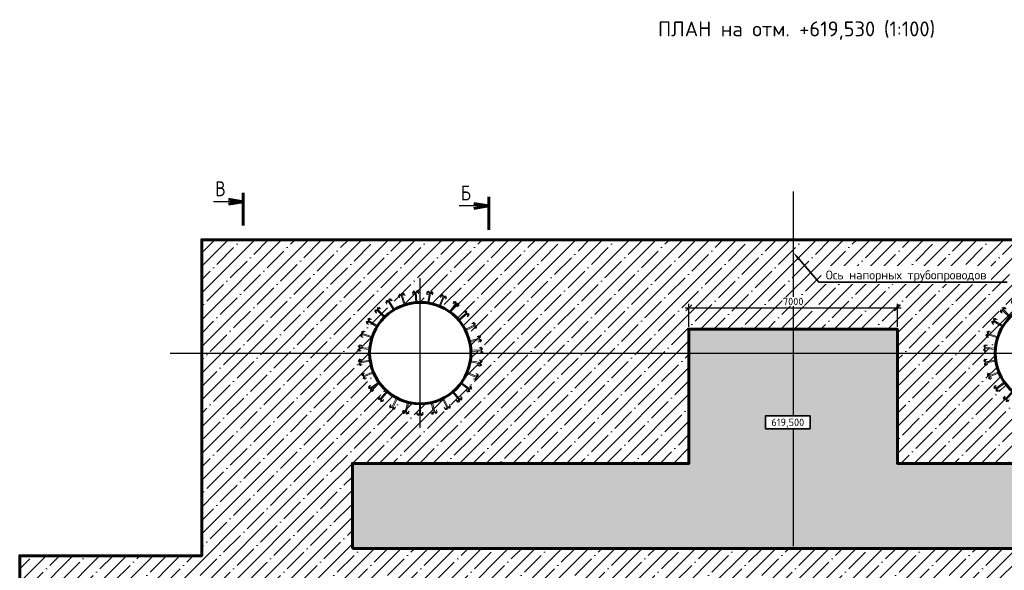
# Model space of a CAD drawing. Header units: millimetres. Extents: x -50096 to 615650, y 194565 to 243945.
# Tile 238 of 256: x 221518 to 254576, y 225477 to 243945. Entities that reach past the tile are written whole.
import ezdxf
from ezdxf import colors
from ezdxf.entities.mleader import LeaderData, LeaderLine
from ezdxf.enums import TextEntityAlignment as Align
from ezdxf.math import Vec2, Vec3

# ---------------------------------------------------------------- set-up
doc = ezdxf.new("R2010")
doc.units = ezdxf.units.MM
doc.set_wipeout_variables(frame=1)
doc.linetypes.add('CENTER2', pattern=[28.575, 19.05, -3.175, 3.175, -3.175])
doc.layers.get('Defpoints').update_dxf_attribs({"color": 8})
for name, color, linetype, lineweight in [('АСО БЕТОН', 3, 'Continuous', 60), ('ГТО-2_Бетон_060', 3, 'Continuous', 60), ('ГТО-2_Выноски_035', 2, 'Continuous', 35), ('ГТО-2_Размеры_035', 2, 'Continuous', 35), ('СТП_Текст', 2, 'Continuous', 35)]:
    doc.layers.add(name, color=color, linetype=linetype, lineweight=lineweight)
doc.layers.add('ГТО-2_Штриховка_018', color=7, linetype='Continuous', lineweight=18, true_color=0x6b6b6b)
doc.layers.add('ОЗиМ Оси', color=4, linetype='CENTER2')
doc.styles.add('MOSOBL (isocpeur)', font='isocpeur.ttf')
doc.styles.add('RomanS', font='romans.shx', dxfattribs={"width": 0.7})
doc.dimstyles.new('М100 (мм)', dxfattribs={"dimscale": 100, "dimtxt": 2.5, "dimasz": 2, "dimexe": 1.25, "dimexo": 0.825, "dimgap": 0.825, "dimtad": 1, "dimdec": 0, "dimzin": 1, "dimtxsty": 'MOSOBL (isocpeur)', "dimblk": 'OBLIQUE', "dimcen": 0, "dimdle": 1.25, "dimclrd": 7, "dimclre": 7, "dimclrt": 256, "dimaunit": 1, "dimadec": 1, "dimazin": 0, "dimtfac": 1, "dimtdec": 0, "dimtofl": 0, "dimtmove": 1, "dimatfit": 3, "dimldrblk": 'DOTSMALL', "dimfxl": 1.25, "dimtfill": 1, "dimtolj": 1, "dimarcsym": 1})
pattern_1 = [(45, (-115466.6, -494469.8), (-449.0128, 449.0128), []), (45, (-115017.6, -494469.8), (-449.0128, 449.0128), [793.75, -158.75, 0, -158.75])]

# ---------------------------------------------------------------- blocks, each defined once
blk = doc.blocks.new('Сечен_Лево_Низ_Лист')
at = {"color": 3, "linetype": 'Continuous', "lineweight": 60}
for p, q in [((0, -21.89), (0, -10.89)), ((0, -18.89), (-5, -18.06)), ((0, -18.89), (-5, -19.73))]:
    blk.add_line(p, q, dxfattribs=at)
at = {"color": 7, "linetype": 'Continuous', "lineweight": 25}
blk.add_line((0, -18.89), (-10, -18.89), dxfattribs=at)
at = {"color": 3, "linetype": 'Continuous', "lineweight": 60, "ltscale": 0.01, "style": 'RomanS', "width": 0.8, "flags": 8}
blk.add_attdef('СЕЧ', text='', height=5, dxfattribs=at).set_placement((-7.68, -29.54), align=Align.BOTTOM_CENTER)
at = {"color": 2, "linetype": 'Continuous', "lineweight": 35, "ltscale": 0.01, "style": 'RomanS', "width": 0.8, "flags": 8}
blk.add_attdef('(ЛИСТ)', (-4.8, -28.01), '', height=5, dxfattribs=at)
blk = doc.blocks.new('металл')
at = {"layer": 'ГТО-2_Штриховка_018', "lineweight": 25}
for p, q in [((-31, 0), (-6, 0)), ((31, 0), (6, 0)), ((-106, -300), (-81, -300)), ((106, -300), (81, -300))]:
    blk.add_line(p, q, dxfattribs=at)
at = {"layer": 'ГТО-2_Штриховка_018'}
for p, q in [((-94, -300), (-94, -350)), ((-56, -407), (-56, -323)), ((-19, 0), (-19, -352)), ((19, 0), (19, -352)), ((56, -407), (56, -323)), ((93, -300), (93, -350)), ((-116, -350), (116, -350))]:
    blk.add_line(p, q, dxfattribs=at)
for centre in [(-56, -350), (56, -350)]:
    blk.add_arc(centre, 37.5, 180, 0, dxfattribs=at)
blk = doc.blocks.new('A$C63053382')
at = {"layer": 'ГТО-2_Размеры_035'}
for p, rotation in [((-521, 1618), 197.8508790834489), ((-130, 1695), 184.3695191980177), ((269, 1679), 170.8881593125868), ((653, 1570), 157.4067994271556), ((-884, 1452), 211.33223896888), ((1001, 1374), 143.9254395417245), ((-1198, 1206), 224.8135988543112), ((1294, 1103), 130.4440796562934), ((-1446, 893), 238.2949587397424), ((1515, 771), 116.9627197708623), ((-1615, 532), 251.7763186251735), ((1653, 396), 103.4813598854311), ((-1694, 141), 265.2576785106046), ((1698, 74), 92.48135988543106), ((-1680, -258), 278.7390383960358), ((1677, -280), 80.51535702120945), ((-1574, -643), 292.2203982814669), ((1565, -663), 67.03399713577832), ((-1381, -992), 305.7017581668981), ((1367, -1010), 53.5526372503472), ((-1111, -1287), 319.1831180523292), ((1094, -1301), 40.07127736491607), ((-781, -1510), 332.6644779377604), ((-407, -1651), 346.1458378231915), ((386, -1656), 13.10855759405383), ((761, -1520), 26.58991747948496), ((-11, -1700), 359.6271977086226)]:
    blk.add_blockref('металл', p, dxfattribs=dict(at, rotation=rotation))
blk = doc.blocks.new('*U10')
blk.add_wipeout([(-7.5, -2.1), (7.5, -2.1), (7.5, 2.2), (-7.5, 2.2)])
at = {"color": 7}
blk.add_lwpolyline([(7.5, 2.2), (-7.5, 2.2), (-7.5, -2.1), (7.5, -2.1)], close=True, dxfattribs=at)
at = {"color": 2, "style": 'MOSOBL (isocpeur)', "flags": 8}
blk.add_attdef('ОТМЕТКА', text='', height=2.5, dxfattribs=at).set_placement((0, 0.05), align=Align.MIDDLE_CENTER)
blk = doc.blocks.new('*U12')
at = {"color": 1, "style": 'MOSOBL (isocpeur)', "flags": 8}
blk.add_attdef('НАЗВАНИЕ', text='', height=5, dxfattribs=at).set_placement((0, 0), align=Align.MIDDLE_CENTER)
at = {"color": 3, "style": 'MOSOBL (isocpeur)', "flags": 8}
for tag, p in [('МАСШТАБ', (20.13, 0)), ('ЛИСТЫ', (42.71, 0))]:
    blk.add_attdef(tag, text='', height=3.5, dxfattribs=at).set_placement(p, align=Align.MIDDLE_LEFT)
blk = doc.blocks.new('_Oblique')
at = {"color": 0, "linetype": 'ByBlock', "lineweight": -2}
blk.add_line((-0.5, -0.5), (0.5, 0.5), dxfattribs=at)
blk = doc.blocks.new('*D32')
at = {"layer": 'Defpoints', "color": 0, "transparency": 16777216}
for p in [(250988, 234285), (243988, 233563), (250988, 233563)]:
    blk.add_point(p, dxfattribs=at)
at = {"layer": 'ГТО-2_Размеры_035', "color": 7, "lineweight": -2, "transparency": 16777216}
for p, q in [((243988, 233645), (243988, 234410)), ((250988, 233645), (250988, 234410)), ((243863, 234285), (251113, 234285))]:
    blk.add_line(p, q, dxfattribs=at)
at = {"layer": 'ГТО-2_Размеры_035', "color": 7, "lineweight": -2, "transparency": 16777216, "xscale": 200, "yscale": 200, "zscale": 200, "rotation": 180}
blk.add_blockref('_Oblique', (243988, 234285), dxfattribs=at)
at = {"layer": 'ГТО-2_Размеры_035', "color": 7, "lineweight": -2, "transparency": 16777216, "xscale": 200, "yscale": 200, "zscale": 200}
blk.add_blockref('_Oblique', (250988, 234285), dxfattribs=at)
at = {"layer": 'ГТО-2_Размеры_035', "transparency": 16777216, "insert": (247488, 234493), "char_height": 250, "attachment_point": 5, "style": 'MOSOBL (isocpeur)', "bg_fill": 3, "box_fill_scale": 1.1, "bg_fill_color": 256, "bg_fill_true_color": 13158600, "bg_fill_transparency": 0}
blk.add_mtext('\\A1;7000', dxfattribs=at)
blk = doc.blocks.new('_DotSmall')
at = {"color": 0, "linetype": 'ByBlock', "const_width": 0.5}
blk.add_lwpolyline([(-0.0625, 0, 1), (0.0625, 0, 1)], format="xyb", close=True, dxfattribs=at)

msp = doc.modelspace()

# ---------------------------------------------------------------- hatches: boundary and pattern name
at = {"layer": 'ГТО-2_Штриховка_018'}
h = msp.add_hatch(dxfattribs=at)
h.set_pattern_fill('ANSI35', color=256, scale=100)
h.set_pattern_definition(pattern_1)
h.paths.add_polyline_path([(243988.4, 233562.9), (247488.4, 233562.9), (247488.4, 236562.9), (227633.4, 236562.9), (227633.4, 228037.9), (232688.4, 228037.9), (232688.4, 229062.9), (243988.4, 229062.9)])
edge = h.paths.add_edge_path(flags=16)
edge.add_arc((234968.4, 232762.8), 1700, 0, 360)
edge = h.paths.add_edge_path(flags=16)
edge.add_arc((255968.4, 232762.8), 1700, 0, 360)
h.paths.add_polyline_path([(264438.4, 224462.9), (264438.4, 224822.9), (265938.4, 224822.9), (265938.4, 224462.9), (276518.4, 224462.9), (276518.4, 221662.7), (278018.4, 221662.7), (278018.4, 225962.9), (263788.4, 225962.9), (263788.4, 236562.9), (247488.4, 236562.9), (247488.4, 233562.9), (250988.4, 233562.9), (250988.4, 229062.9), (262288.4, 229062.9), (262288.4, 226212.9), (247488.4, 226212.9), (247488.4, 224462.9), (252623.4, 224462.9), (252623.4, 224822.9), (254123.4, 224822.9), (254123.4, 224462.9), (258378.4, 224462.9), (258378.4, 224822.9), (259878.4, 224822.9), (259878.4, 224462.9)])
h = msp.add_hatch(dxfattribs=at)
h.set_pattern_fill('GRAVEL', color=256, scale=50)
h.set_pattern_definition([(228.012788, (-114552.19, -493599.79), (-10160.000001, -11429.999999), [170.8607, -16915.2418]), (184.969741, (-114666.49, -493726.79), (15239.999994, 1270.0000723), [293.2024, -29027.0244]), (132.510447, (-114958.59, -493752.19), (12700.000005, -13969.999995), [206.7408, -20467.3614]), (267.273689, (-115453.89, -494069.69), (1270.0000027, 25400), [267.0023, -26433.2187]), (292.833654, (-115466.59, -494336.39), (-6350.0000005, 15240), [261.8168, -25919.9039]), (357.273689, (-115364.99, -494577.69), (-25400, 1270.0000027), [267.0023, -26433.2187]), (37.6942405, (-115098.287, -494590.392), (-16509.9999993, -12700.000001), [353.0968, -34956.5577]), (72.2553284, (-114818.887, -494374.49), (8890.0000024, 27939.9999992), [333.3598, -33002.6283]), (121.429566, (-114717.29, -494056.99), (-10160.0000014, 16509.999999), [267.9065, -26522.7728]), (175.236358, (-114856.99, -493828.39), (13970, -1270.000002), [305.8566, -14986.9685]), (222.397438, (-115161.787, -493802.992), (-15239.9999995, -13970.0000005), [395.539, -39158.3863]), (138.814075, (-114196.59, -494082.39), (-8890, 7620), [135.0023, -13365.283]), (171.469234, (-114298.19, -493993.49), (16510.0000004, -2539.999997), [256.841, -25427.3195]), (225, (-114552.2, -493955.4), (-2e-13, -1270), [179.6047, -1616.4466]), (203.19859, (-114641.09, -493803), (6350, 2540), [96.7207, -9575.3112]), (291.80141, (-114729.99, -493841.1), (-1270, 3810), [136.7828, -6702.3765]), (30.963757, (-114679.19, -493968.1), (3810, 2540), [222.1598, -7183.149]), (161.56505, (-114488.7, -493853.8), (2540, -1270), [160.6436, -3855.449]), (16.38954, (-115466.59, -493841.09), (12700, 3810), [225.044, -22279.4133]), (70.346176, (-115250.69, -493777.59), (-5080.0000005, -13970), [188.7995, -18691.1078]), (293.19859, (-114488.69, -493599.8), (-2540, 6350), [193.44, -9478.5918]), (343.61046, (-114412.49, -493777.59), (-12700, 3809.999999), [225.044, -22279.4133]), (339.443955, (-115466.59, -494628.49), (-6350, 2540), [217.0176, -10633.8672]), (294.77514, (-115263.39, -494704.69), (-6350.000008, 13969.999997), [181.836, -18001.7967]), (66.80141, (-114475.99, -494869.8), (2540, 6350), [193.44, -9478.5918]), (17.354025, (-114399.79, -494691.99), (-16510, -5080.000001), [212.8914, -21076.188]), (69.443955, (-115098.29, -494869.79), (-2540, -6350), [108.5088, -10742.376]), (101.309932, (-114552.19, -494869.8), (-1270, 5080), [64.7573, -6410.9975]), (165.963757, (-114564.9, -494806.3), (3810, -1270), [261.8168, -4974.5273]), (186.009006, (-114818.89, -494742.79), (12700, 1270.0000007), [242.6335, -24020.6824]), (303.690068, (-114679.2, -494082.4), (-1270, 2540), [183.162, -4395.8882]), (353.1572266, (-114577.587, -494234.79), (21590, -2539.999999), [319.7784, -31658.0045]), (60.945396, (-114260.09, -494272.89), (-5080, -8890), [130.7541, -12944.6962]), (90, (-114196.6, -494158.6), (-1270, 1270), [76.2, -1193.8]), (120.256437, (-114844.29, -494704.69), (5079.999999, -8890), [176.4335, -17466.9704]), (48.012787, (-114933.19, -494552.29), (10160.000001, 11429.999999), [341.7214, -16744.3811]), (0, (-114704.6, -494298.3), (1270, 1270), [330.2, -939.8]), (325.304846, (-114374.39, -494298.29), (12700.000005, -8889.999993), [200.8048, -19879.6584]), (254.054604, (-114209.29, -494412.6), (-1270, -5080), [184.9145, -9060.825]), (207.645975, (-114260.09, -494590.39), (-24130.000001, -12699.9999983), [301.0725, -29806.2322]), (175.426079, (-114526.787, -494730.09), (-16510, 1270), [318.5147, -31532.9232])])
h.paths.add_polyline_path([(250988.4, 233562.9), (243988.4, 233562.9), (243988.4, 229062.9), (232688.4, 229062.9), (232688.4, 226212.9), (262288.4, 226212.9), (262288.4, 229062.9), (250988.4, 229062.9)])
h = msp.add_hatch(dxfattribs=at)
h.set_pattern_fill('ANSI35', color=256, scale=100)
h.set_pattern_definition(pattern_1)
h.paths.add_polyline_path([(222733.4, 223392.9), (222733.4, 222892.9), (222233.4, 222892.9), (222233.4, 223392.9)], flags=16)
h.paths.add_polyline_path([(245218.4, 224822.9), (245218.4, 224462.9), (247488.4, 224462.9), (247488.4, 226212.9), (232688.4, 226212.9), (232688.4, 228037.9), (227633.4, 228037.9), (227633.4, 225962.9), (221518.4, 225962.9), (221518.4, 221662.7), (223018.4, 221662.7), (223018.4, 221842.9), (222233.4, 221842.9), (222233.4, 222642.9), (223018.4, 222642.9), (223018.4, 224462.9), (231798.4, 224462.9), (231798.4, 224822.9), (233298.4, 224822.9), (233298.4, 224462.9), (237793.4, 224462.9), (237793.4, 224822.9), (239293.4, 224822.9), (239293.4, 224462.9), (243718.4, 224462.9), (243718.4, 224822.9)])

# ---------------------------------------------------------------- linework, layer by layer
at = {"layer": 'ГТО-2_Бетон_060'}
msp.add_lwpolyline([(221518.4, 203362.9), (221518.4, 225962.9), (227633.4, 225962.9), (227633.4, 236562.9), (263788.4, 236562.9), (263788.4, 225962.9), (278018.4, 225962.9), (278018.4, 204062.9)], dxfattribs=at)
msp.add_lwpolyline([(232688.4, 226212.9), (262288.4, 226212.9), (262288.4, 229062.9), (250988.4, 229062.9), (250988.4, 233562.9), (243988.4, 233562.9), (243988.4, 229062.9), (232688.4, 229062.9)], close=True, dxfattribs=at)
for centre in [(234968.4, 232762.8), (255968.4, 232762.8)]:
    msp.add_circle(centre, 1700, dxfattribs=at)
at = {"layer": 'ОЗиМ Оси'}
for p, q in [((247488.4, 238182.8), (247488.4, 226281.2)), ((234968.4, 230253.2), (234968.4, 235272.4)), ((226572.4, 232762.8), (264571.2, 232762.8))]:
    msp.add_line(p, q, dxfattribs=at)

# ---------------------------------------------------------------- block references
ref = msp.add_blockref('*U12', (250241.7, 243637.4), dxfattribs=dict(xscale=100, yscale=100, zscale=100))
ref.add_attrib('НАЗВАНИЕ', 'ПЛАН на отм. +619,530', dxfattribs={"color": 1, "height": 500, "style": 'MOSOBL (isocpeur)'}).set_placement((250241.7, 243637.4), align=Align.MIDDLE_RIGHT)
ref.add_attrib('МАСШТАБ', '(1:100)', dxfattribs={"color": 3, "height": 500, "style": 'MOSOBL (isocpeur)'}).set_placement((252254.4, 243637.4), align=Align.MIDDLE_RIGHT)
at = {"layer": 'АСО БЕТОН'}
ref = msp.add_blockref('Сечен_Лево_Низ_Лист', (229024.1, 235951.3), dxfattribs=dict(at, xscale=-100, yscale=100, zscale=100, rotation=180))
ref.add_attrib('СЕЧ', 'В', dxfattribs={"layer": '0', "linetype": 'Continuous', "ltscale": 0.01, "height": 500, "style": 'RomanS', "width": 0.8}).set_placement((228255.8, 237874.6), align=Align.BOTTOM_CENTER)
ref = msp.add_blockref('Сечен_Лево_Низ_Лист', (237268.4, 235811.8), dxfattribs=dict(at, xscale=-100, yscale=100, zscale=100, rotation=180))
ref.add_attrib('СЕЧ', 'Б', dxfattribs={"layer": '0', "linetype": 'Continuous', "ltscale": 0.01, "height": 500, "style": 'RomanS', "width": 0.8}).set_placement((236500.2, 237735.2), align=Align.BOTTOM_CENTER)
at = {"layer": 'ГТО-2_Размеры_035'}
for p in [(234968.4, 232762.8), (255968.4, 232762.8)]:
    msp.add_blockref('A$C63053382', p, dxfattribs=at)

# ---------------------------------------------------------------- next in the draw order: block references
at = {"layer": 'СТП_Текст'}
ref = msp.add_blockref('*U10', (247307.3, 230435.2), dxfattribs=dict(at, xscale=100, yscale=100, zscale=100))
ref.add_attrib('ОТМЕТКА', '619,500', dxfattribs={"layer": '0', "color": 2, "height": 250, "style": 'MOSOBL (isocpeur)'}).set_placement((247307.3, 230440.2), align=Align.MIDDLE_CENTER)

# ---------------------------------------------------------------- next in the draw order: leaders
at = {"layer": 'ГТО-2_Выноски_035'}
ml = msp.add_multileader_mtext('Standard', dxfattribs=at)
ml.set_content('Ось напорных трубопроводов', color=256, style='MOSOBL (isocpeur)')
ml.set_leader_properties(color=7, lineweight=-1)
ml.build(insert=Vec2(0, 0))
ml.multileader.update_dxf_attribs({"has_dogleg": 0, "text_left_attachment_type": 6, "text_right_attachment_type": 6, "dogleg_length": 0, "arrow_head_size": 300, "scale": 100})
ctx = ml.context
ctx.base_point, ctx.scale, ctx.char_height, ctx.arrow_head_size, ctx.landing_gap_size, ctx.plane_origin = Vec3(248348.7, 235142.8), 100, 300, 300, 200, Vec3(245921.2, 229038)
ctx.left_attachment, ctx.right_attachment, ctx.text_align_type = 6, 6, 1
notes = []
notes.append((ctx, [(0, (1, 1, 0), (248348.7, 235142.8), (1, 0), 0, [(0, [(247488.4, 236139.2)], 0, [])])]))
ctx.mtext.insert, ctx.mtext.alignment, ctx.mtext.flow_direction = Vec3(251278.7, 235532.8), 2, 5
ctx.mtext.has_bg_fill, ctx.mtext.bg_color, ctx.mtext.bg_scale_factor, ctx.mtext.bg_transparency, ctx.mtext.use_window_bg_color = 1, -1073741824, 1.5, 0, 1
for ctx, leaders in notes:
    for number, flags, end, landing, length, lines in leaders:
        leader = LeaderData()
        leader.index, (leader.has_last_leader_line, leader.has_dogleg_vector, leader.attachment_direction) = number, flags
        leader.last_leader_point, leader.dogleg_vector, leader.dogleg_length = Vec3(end), Vec3(landing), length
        for number, points, colour, breaks in lines:
            line = LeaderLine()
            line.index, line.vertices, line.color, line.breaks = number, Vec3.list(points), colors.encode_raw_color(colour), breaks
            leader.lines.append(line)
        ctx.leaders.append(leader)

# ---------------------------------------------------------------- next in the draw order: dimensions: what is measured, and where the dimension line sits
at = {"layer": 'ГТО-2_Размеры_035'}
dim = msp.add_linear_dim(base=(250988.4, 234285.3), p1=(243988.4, 233562.9), p2=(250988.4, 233562.9), dimstyle='М100 (мм)', dxfattribs=at)
dim.commit()
dim.dimension.update_dxf_attribs({"geometry": '*D32', "text_midpoint": (247488.4, 234492.8)})

doc.saveas('drawing.dxf')
